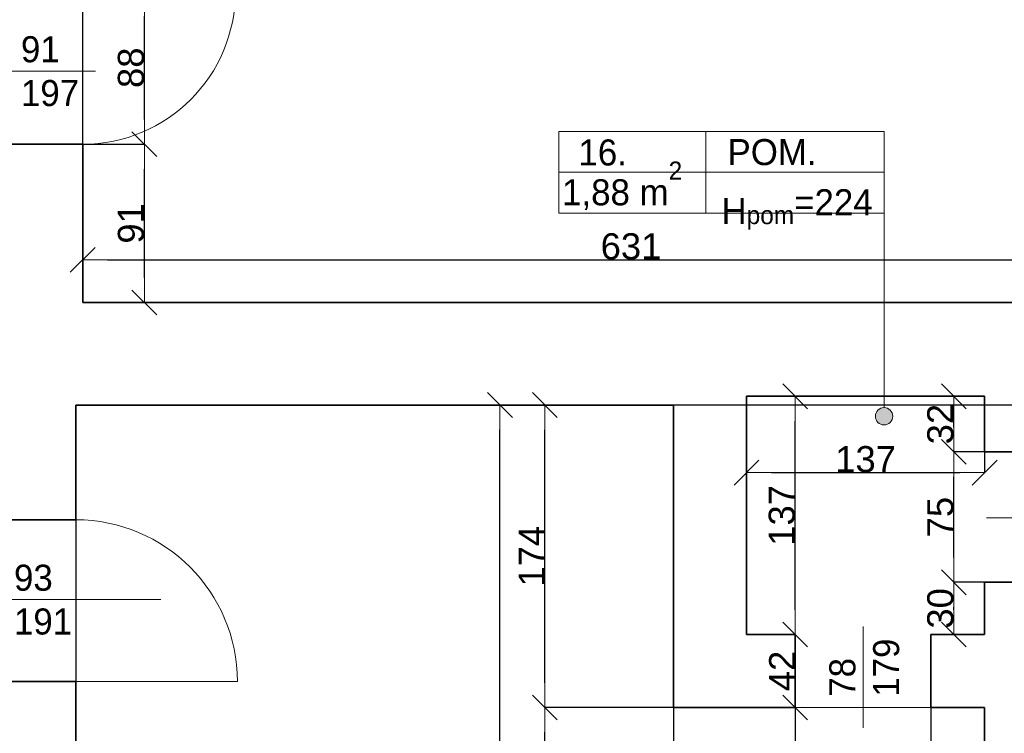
# Model space of a CAD drawing. Header units: metres. Extents: x 7506757 to 756746378, y 5735207 to 582114514.
# Tile 95 of 256: x 7691002 to 7696668, y 5799709 to 5803814. Entities that reach past the tile are written whole.
import ezdxf

# ---------------------------------------------------------------- set-up
doc = ezdxf.new("R2010")
doc.units = ezdxf.units.M
doc.header["$MEASUREMENT"] = 0
doc.header["$PDMODE"] = 2
doc.layers.get('0').update_dxf_attribs({"color": 250, "linetype": 'CONTINUOUS', "lineweight": 100, "plot": 0})
doc.layers.get('Defpoints').update_dxf_attribs({"linetype": 'CONTINUOUS'})
for name, color, linetype, lineweight in [('2D - Ogolne46', 7, 'CONTINUOUS', 18), ('7 - linia widok1', 7, 'CONTINUOUS', 13), ('ELEKTRYKA141', 7, 'CONTINUOUS', 0), ('M_OCIANA6', 5, 'CONTINUOUS', 35), ('M_OPISY1', 7, 'CONTINUOUS', 13), ('M_OPISY141', 7, 'CONTINUOUS', 0), ('opis1', 7, 'CONTINUOUS', 13)]:
    doc.layers.add(name, color=color, linetype=linetype, lineweight=lineweight)
doc.layers.add('M_OPISY', color=7, linetype='CONTINUOUS')
doc.layers.add('PWYMIAR', color=7, linetype='CONTINUOUS')
doc.styles.add('GENERATED_STYLE_1', font='arial.ttf')
doc.styles.add('GENERATED_STYLE_2', font='txt')
doc.dimstyles.new('GENERATED_STYLE__1', dxfattribs={"dimtxt": 150, "dimasz": 142.5, "dimexe": 0.18, "dimexo": 0, "dimgap": 0.09, "dimtad": 1, "dimdec": 0, "dimlfac": 0.1, "dimzin": 0, "dimdsep": 46, "dimtxsty": 'GENERATED_STYLE_1', "dimblk": 'ARROWHEAD_6', "dimblk1": 'ARROWHEAD_6', "dimblk2": 'ARROWHEAD_6', "dimcen": 0.09, "dimclrd": 251, "dimclre": 251, "dimclrt": 7, "dimazin": 0, "dimtfac": 1, "dimtdec": 4, "dimtmove": 0, "dimatfit": 3, "dimfxl": 0, "dimtolj": 1, "dimtzin": 0, "dimarcsym": 0})
doc.dimstyles.new('GENERATED_STYLE__2', dxfattribs={"dimtxt": 150, "dimasz": 142.5, "dimexe": 0.18, "dimexo": 0, "dimgap": 0.09, "dimtad": 1, "dimtih": 1, "dimtoh": 1, "dimdec": 0, "dimlfac": 0.1, "dimzin": 0, "dimdsep": 46, "dimtxsty": 'GENERATED_STYLE_1', "dimblk": 'ARROWHEAD_6', "dimblk1": 'ARROWHEAD_6', "dimblk2": 'ARROWHEAD_6', "dimcen": 0.09, "dimclrd": 251, "dimclre": 251, "dimclrt": 7, "dimazin": 0, "dimtfac": 1, "dimtdec": 4, "dimtmove": 0, "dimatfit": 3, "dimfxl": 0, "dimtolj": 1, "dimtzin": 0, "dimarcsym": 0})
doc.dimstyles.new('GENERATED_STYLE__3', dxfattribs={"dimtxt": 150, "dimasz": 142.5, "dimexe": 0.18, "dimexo": 0, "dimgap": 0.09, "dimtad": 1, "dimdec": 0, "dimlfac": 0.1, "dimzin": 0, "dimdsep": 46, "dimtxsty": 'GENERATED_STYLE_1', "dimblk": 'ARROWHEAD_6', "dimblk1": 'ARROWHEAD_6', "dimblk2": 'ARROWHEAD_6', "dimcen": 0.09, "dimclrd": 251, "dimclre": 251, "dimclrt": 7, "dimazin": 0, "dimtfac": 1, "dimtdec": 4, "dimtmove": 2, "dimatfit": 3, "dimfxl": 0, "dimtolj": 1, "dimtzin": 0, "dimarcsym": 0})
doc.dimstyles.new('GENERATED_STYLE__4', dxfattribs={"dimtxt": 150, "dimasz": 142.5, "dimexe": 0.18, "dimexo": 0, "dimgap": 0.09, "dimtad": 1, "dimtih": 1, "dimtoh": 1, "dimdec": 0, "dimlfac": 0.1, "dimzin": 0, "dimdsep": 46, "dimtxsty": 'GENERATED_STYLE_1', "dimblk": 'ARROWHEAD_6', "dimblk1": 'ARROWHEAD_6', "dimblk2": 'ARROWHEAD_6', "dimcen": 0.09, "dimclrd": 251, "dimclre": 251, "dimclrt": 7, "dimazin": 0, "dimtfac": 1, "dimtdec": 4, "dimtmove": 2, "dimatfit": 3, "dimfxl": 0, "dimtolj": 1, "dimtzin": 0, "dimarcsym": 0})

# ---------------------------------------------------------------- blocks, each defined once
blk = doc.blocks.new('Linia_18', base_point=(598796, 251956.9))
at = {"layer": 'M_OPISY1', "linetype": 'Continuous'}
blk.add_hatch(color=256, dxfattribs=at).paths.add_polyline_path([(598846, 250553.7), (598842.2, 250572.8), (598831.3, 250589), (598815.1, 250599.9), (598796, 250603.7), (598776.8, 250599.9), (598760.6, 250589), (598749.8, 250572.8), (598746, 250553.7), (598749.8, 250534.5), (598760.6, 250518.3), (598776.8, 250507.5), (598796, 250503.7), (598815.1, 250507.5), (598831.3, 250518.3), (598842.2, 250534.5)], flags=0)
blk.add_circle((598796, 250553.7), 50, dxfattribs=at)
at = {"layer": 'M_OPISY141', "linetype": 'Continuous'}
blk.add_line((598796, 251956.9), (598796, 250603.7), dxfattribs=at)
blk = doc.blocks.new('ARROWHEAD_6')
at = {"color": 0, "linetype": 'Continuous', "lineweight": 0}
for p, q in [((-0.5, -0.5), (0.5, 0.5)), ((0, 0), (-1, 0))]:
    blk.add_line(p, q, dxfattribs=at)
blk = doc.blocks.new('*D5578')
at = {"layer": 'Defpoints', "color": 0, "linetype": 'Continuous', "transparency": 16777216}
for p in [(7691324.6, 5801597.5), (7693765.6, 5801597.5), (7691324.6, 5795697.5)]:
    blk.add_point(p, dxfattribs=at)
at = {"layer": 'PWYMIAR', "color": 251, "linetype": 'Continuous', "lineweight": -2, "transparency": 16777216}
for p, q in [((7691324.6, 5801597.5), (7693765.8, 5801597.5)), ((7693765.6, 5795840), (7693765.6, 5801455)), ((7691324.6, 5795697.5), (7693765.8, 5795697.5))]:
    blk.add_line(p, q, dxfattribs=at)
at = {"layer": 'PWYMIAR', "color": 251, "linetype": 'Continuous', "lineweight": -2, "transparency": 16777216, "xscale": 142.5, "yscale": 142.5, "zscale": 142.5}
for p, rotation in [((7693765.6, 5801597.5), 90), ((7693765.6, 5795697.5), 270)]:
    blk.add_blockref('ARROWHEAD_6', p, dxfattribs=dict(at, rotation=rotation))
at = {"layer": 'PWYMIAR', "color": 7, "linetype": 'Continuous', "lineweight": 13, "transparency": 16777216, "insert": (7693689, 5798647.5), "char_height": 150, "attachment_point": 5, "rotation": 90, "style": 'GENERATED_STYLE_1'}
blk.add_mtext('\\A1;590', dxfattribs=at)
blk = doc.blocks.new('*D5579')
at = {"layer": 'Defpoints', "color": 0, "linetype": 'Continuous', "transparency": 16777216}
for p in [(7694023.8, 5799857.5), (7694764.6, 5799857.5), (7696554.6, 5795697.5)]:
    blk.add_point(p, dxfattribs=at)
at = {"layer": 'PWYMIAR', "color": 251, "linetype": 'Continuous', "lineweight": -2, "transparency": 16777216}
for p, q in [((7694764.6, 5799857.5), (7694023.6, 5799857.5)), ((7694023.8, 5795840), (7694023.8, 5799715)), ((7696554.6, 5795697.5), (7694023.6, 5795697.5))]:
    blk.add_line(p, q, dxfattribs=at)
at = {"layer": 'PWYMIAR', "color": 251, "linetype": 'Continuous', "lineweight": -2, "transparency": 16777216, "xscale": 142.5, "yscale": 142.5, "zscale": 142.5}
for p, rotation in [((7694023.8, 5799857.5), 90), ((7694023.8, 5795697.5), 270)]:
    blk.add_blockref('ARROWHEAD_6', p, dxfattribs=dict(at, rotation=rotation))
at = {"layer": 'PWYMIAR', "color": 7, "linetype": 'Continuous', "lineweight": 13, "transparency": 16777216, "insert": (7693947.1, 5797777.5), "char_height": 150, "attachment_point": 5, "rotation": 90, "style": 'GENERATED_STYLE_1'}
blk.add_mtext('\\A1;416', dxfattribs=at)
blk = doc.blocks.new('*D5580')
at = {"layer": 'Defpoints', "color": 0, "linetype": 'Continuous', "transparency": 16777216}
for p in [(7694023.8, 5801597.5), (7700064.6, 5801597.5), (7694764.6, 5799857.5)]:
    blk.add_point(p, dxfattribs=at)
at = {"layer": 'PWYMIAR', "color": 251, "linetype": 'Continuous', "lineweight": -2, "transparency": 16777216}
for p, q in [((7700064.6, 5801597.5), (7694023.6, 5801597.5)), ((7694023.8, 5800000), (7694023.8, 5801455)), ((7694764.6, 5799857.5), (7694023.6, 5799857.5))]:
    blk.add_line(p, q, dxfattribs=at)
at = {"layer": 'PWYMIAR', "color": 251, "linetype": 'Continuous', "lineweight": -2, "transparency": 16777216, "xscale": 142.5, "yscale": 142.5, "zscale": 142.5}
for p, rotation in [((7694023.8, 5801597.5), 90), ((7694023.8, 5799857.5), 270)]:
    blk.add_blockref('ARROWHEAD_6', p, dxfattribs=dict(at, rotation=rotation))
at = {"layer": 'PWYMIAR', "color": 7, "linetype": 'Continuous', "lineweight": 13, "transparency": 16777216, "insert": (7693948.4, 5800727.5), "char_height": 150, "attachment_point": 5, "rotation": 90, "style": 'GENERATED_STYLE_1'}
blk.add_mtext('\\A1;174', dxfattribs=at)
blk = doc.blocks.new('*D5581')
at = {"layer": 'Defpoints', "color": 0, "linetype": 'Continuous', "transparency": 16777216}
for p in [(7691324.6, 5801597.5), (7694764.6, 5799857.5), (7694764.6, 5798897.5)]:
    blk.add_point(p, dxfattribs=at)
at = {"layer": 'PWYMIAR', "color": 251, "linetype": 'Continuous', "lineweight": -2, "transparency": 16777216}
for p, q in [((7691324.6, 5801597.5), (7691324.6, 5798897.3)), ((7694764.6, 5799857.5), (7694764.6, 5798897.3)), ((7691467.1, 5798897.5), (7694622.1, 5798897.5))]:
    blk.add_line(p, q, dxfattribs=at)
at = {"layer": 'PWYMIAR', "color": 251, "linetype": 'Continuous', "lineweight": -2, "transparency": 16777216, "xscale": 142.5, "yscale": 142.5, "zscale": 142.5, "rotation": 180}
blk.add_blockref('ARROWHEAD_6', (7691324.6, 5798897.5), dxfattribs=at)
at = {"layer": 'PWYMIAR', "color": 251, "linetype": 'Continuous', "lineweight": -2, "transparency": 16777216, "xscale": 142.5, "yscale": 142.5, "zscale": 142.5}
blk.add_blockref('ARROWHEAD_6', (7694764.6, 5798897.5), dxfattribs=at)
at = {"layer": 'PWYMIAR', "color": 7, "linetype": 'Continuous', "lineweight": 13, "transparency": 16777216, "insert": (7693044.6, 5798974.2), "char_height": 150, "attachment_point": 5, "style": 'GENERATED_STYLE_1'}
blk.add_mtext('\\A1;344', dxfattribs=at)
blk = doc.blocks.new('*D5582')
at = {"layer": 'Defpoints', "color": 0, "linetype": 'Continuous', "transparency": 16777216}
for p in [(7694764.6, 5799857.5), (7696554.6, 5799857.5), (7696554.6, 5798897.5)]:
    blk.add_point(p, dxfattribs=at)
at = {"layer": 'PWYMIAR', "color": 251, "linetype": 'Continuous', "lineweight": -2, "transparency": 16777216}
for p, q in [((7694764.6, 5799857.5), (7694764.6, 5798897.3)), ((7696554.6, 5799857.5), (7696554.6, 5798897.3)), ((7694907.1, 5798897.5), (7696412.1, 5798897.5))]:
    blk.add_line(p, q, dxfattribs=at)
at = {"layer": 'PWYMIAR', "color": 251, "linetype": 'Continuous', "lineweight": -2, "transparency": 16777216, "xscale": 142.5, "yscale": 142.5, "zscale": 142.5, "rotation": 180}
blk.add_blockref('ARROWHEAD_6', (7694764.6, 5798897.5), dxfattribs=at)
at = {"layer": 'PWYMIAR', "color": 251, "linetype": 'Continuous', "lineweight": -2, "transparency": 16777216, "xscale": 142.5, "yscale": 142.5, "zscale": 142.5}
blk.add_blockref('ARROWHEAD_6', (7696554.6, 5798897.5), dxfattribs=at)
at = {"layer": 'PWYMIAR', "color": 7, "linetype": 'Continuous', "lineweight": 13, "transparency": 16777216, "insert": (7695659.6, 5798974.2), "char_height": 150, "attachment_point": 5, "style": 'GENERATED_STYLE_1'}
blk.add_mtext('\\A1;179', dxfattribs=at)
blk = doc.blocks.new('*D5583')
at = {"layer": 'Defpoints', "color": 0, "linetype": 'Continuous', "transparency": 16777216}
for p in [(7691324.6, 5801597.5), (7696554.6, 5799857.5), (7696554.6, 5798631.2)]:
    blk.add_point(p, dxfattribs=at)
at = {"layer": 'PWYMIAR', "color": 251, "linetype": 'Continuous', "lineweight": -2, "transparency": 16777216}
for p, q in [((7691324.6, 5801597.5), (7691324.6, 5798631)), ((7696554.6, 5799857.5), (7696554.6, 5798631)), ((7691467.1, 5798631.2), (7696412.1, 5798631.2))]:
    blk.add_line(p, q, dxfattribs=at)
at = {"layer": 'PWYMIAR', "color": 251, "linetype": 'Continuous', "lineweight": -2, "transparency": 16777216, "xscale": 142.5, "yscale": 142.5, "zscale": 142.5, "rotation": 180}
blk.add_blockref('ARROWHEAD_6', (7691324.6, 5798631.2), dxfattribs=at)
at = {"layer": 'PWYMIAR', "color": 251, "linetype": 'Continuous', "lineweight": -2, "transparency": 16777216, "xscale": 142.5, "yscale": 142.5, "zscale": 142.5}
blk.add_blockref('ARROWHEAD_6', (7696554.6, 5798631.2), dxfattribs=at)
at = {"layer": 'PWYMIAR', "color": 7, "linetype": 'Continuous', "lineweight": 13, "transparency": 16777216, "insert": (7693939.6, 5798707.9), "char_height": 150, "attachment_point": 5, "style": 'GENERATED_STYLE_1'}
blk.add_mtext('\\A1;523', dxfattribs=at)
blk = doc.blocks.new('*D5584')
at = {"layer": 'Defpoints', "color": 0, "linetype": 'Continuous', "transparency": 16777216}
for p in [(7694764.6, 5799857.5), (7695464.6, 5799857.5), (7695464.6, 5799217.3)]:
    blk.add_point(p, dxfattribs=at)
at = {"layer": 'PWYMIAR', "color": 251, "linetype": 'Continuous', "lineweight": -2, "transparency": 16777216}
for p, q in [((7694764.6, 5799857.5), (7694764.6, 5799217.1)), ((7695464.6, 5799857.5), (7695464.6, 5799217.1)), ((7694907.1, 5799217.3), (7695322.1, 5799217.3))]:
    blk.add_line(p, q, dxfattribs=at)
at = {"layer": 'PWYMIAR', "color": 251, "linetype": 'Continuous', "lineweight": -2, "transparency": 16777216, "xscale": 142.5, "yscale": 142.5, "zscale": 142.5, "rotation": 180}
blk.add_blockref('ARROWHEAD_6', (7694764.6, 5799217.3), dxfattribs=at)
at = {"layer": 'PWYMIAR', "color": 251, "linetype": 'Continuous', "lineweight": -2, "transparency": 16777216, "xscale": 142.5, "yscale": 142.5, "zscale": 142.5}
blk.add_blockref('ARROWHEAD_6', (7695464.6, 5799217.3), dxfattribs=at)
at = {"layer": 'PWYMIAR', "color": 7, "linetype": 'Continuous', "lineweight": 13, "transparency": 16777216, "insert": (7695114.6, 5799294), "char_height": 150, "attachment_point": 5, "style": 'GENERATED_STYLE_1'}
blk.add_mtext('\\A1;70', dxfattribs=at)
blk = doc.blocks.new('*D5585')
at = {"layer": 'Defpoints', "color": 0, "linetype": 'Continuous', "transparency": 16777216}
for p in [(7695464.6, 5799857.5), (7696244.6, 5799857.5), (7696244.6, 5799217.3)]:
    blk.add_point(p, dxfattribs=at)
at = {"layer": 'PWYMIAR', "color": 251, "linetype": 'Continuous', "lineweight": -2, "transparency": 16777216}
for p, q in [((7695464.6, 5799857.5), (7695464.6, 5799217.1)), ((7696244.6, 5799857.5), (7696244.6, 5799217.1)), ((7695607.1, 5799217.3), (7696102.1, 5799217.3))]:
    blk.add_line(p, q, dxfattribs=at)
at = {"layer": 'PWYMIAR', "color": 251, "linetype": 'Continuous', "lineweight": -2, "transparency": 16777216, "xscale": 142.5, "yscale": 142.5, "zscale": 142.5, "rotation": 180}
blk.add_blockref('ARROWHEAD_6', (7695464.6, 5799217.3), dxfattribs=at)
at = {"layer": 'PWYMIAR', "color": 251, "linetype": 'Continuous', "lineweight": -2, "transparency": 16777216, "xscale": 142.5, "yscale": 142.5, "zscale": 142.5}
blk.add_blockref('ARROWHEAD_6', (7696244.6, 5799217.3), dxfattribs=at)
at = {"layer": 'PWYMIAR', "color": 7, "linetype": 'Continuous', "lineweight": 13, "transparency": 16777216, "insert": (7695854.6, 5799294), "char_height": 150, "attachment_point": 5, "style": 'GENERATED_STYLE_1'}
blk.add_mtext('\\A1;78', dxfattribs=at)
blk = doc.blocks.new('*D5586')
at = {"layer": 'Defpoints', "color": 0, "linetype": 'Continuous', "transparency": 16777216}
for p in [(7696244.6, 5799857.5), (7696554.6, 5799857.5), (7696554.6, 5799217.3)]:
    blk.add_point(p, dxfattribs=at)
at = {"layer": 'PWYMIAR', "color": 251, "linetype": 'Continuous', "lineweight": -2, "transparency": 16777216}
for p, q in [((7696244.6, 5799857.5), (7696244.6, 5799217.1)), ((7696554.6, 5799857.5), (7696554.6, 5799217.1)), ((7696387.1, 5799217.3), (7696412.1, 5799217.3))]:
    blk.add_line(p, q, dxfattribs=at)
at = {"layer": 'PWYMIAR', "color": 251, "linetype": 'Continuous', "lineweight": -2, "transparency": 16777216, "xscale": 142.5, "yscale": 142.5, "zscale": 142.5, "rotation": 180}
blk.add_blockref('ARROWHEAD_6', (7696244.6, 5799217.3), dxfattribs=at)
at = {"layer": 'PWYMIAR', "color": 251, "linetype": 'Continuous', "lineweight": -2, "transparency": 16777216, "xscale": 142.5, "yscale": 142.5, "zscale": 142.5}
blk.add_blockref('ARROWHEAD_6', (7696554.6, 5799217.3), dxfattribs=at)
at = {"layer": 'PWYMIAR', "color": 7, "linetype": 'Continuous', "lineweight": 13, "transparency": 16777216, "insert": (7696399.6, 5799294), "char_height": 150, "attachment_point": 5, "style": 'GENERATED_STYLE_1'}
blk.add_mtext('\\A1;31', dxfattribs=at)
blk = doc.blocks.new('*D5587')
at = {"layer": 'Defpoints', "color": 0, "linetype": 'Continuous', "transparency": 16777216}
for p in [(7696376.9, 5800577.5), (7696554.6, 5800577.5), (7696554.6, 5800277.5)]:
    blk.add_point(p, dxfattribs=at)
at = {"layer": 'PWYMIAR', "color": 251, "linetype": 'Continuous', "lineweight": -2, "transparency": 16777216}
for p, q in [((7696554.6, 5800577.5), (7696376.7, 5800577.5)), ((7696376.9, 5800420), (7696376.9, 5800435)), ((7696554.6, 5800277.5), (7696376.7, 5800277.5))]:
    blk.add_line(p, q, dxfattribs=at)
at = {"layer": 'PWYMIAR', "color": 251, "linetype": 'Continuous', "lineweight": -2, "transparency": 16777216, "xscale": 142.5, "yscale": 142.5, "zscale": 142.5}
for p, rotation in [((7696376.9, 5800577.5), 90), ((7696376.9, 5800277.5), 270)]:
    blk.add_blockref('ARROWHEAD_6', p, dxfattribs=dict(at, rotation=rotation))
at = {"layer": 'PWYMIAR', "color": 7, "linetype": 'Continuous', "lineweight": 13, "transparency": 16777216, "insert": (7696300.2, 5800427.5), "char_height": 150, "attachment_point": 5, "rotation": 90, "style": 'GENERATED_STYLE_1'}
blk.add_mtext('\\A1;30', dxfattribs=at)
blk = doc.blocks.new('*D5588')
at = {"layer": 'Defpoints', "color": 0, "linetype": 'Continuous', "transparency": 16777216}
for p in [(7696376.9, 5801327.5), (7696554.6, 5801327.5), (7696554.6, 5800577.5)]:
    blk.add_point(p, dxfattribs=at)
at = {"layer": 'PWYMIAR', "color": 251, "linetype": 'Continuous', "lineweight": -2, "transparency": 16777216}
for p, q in [((7696554.6, 5801327.5), (7696376.7, 5801327.5)), ((7696376.9, 5800720), (7696376.9, 5801185)), ((7696554.6, 5800577.5), (7696376.7, 5800577.5))]:
    blk.add_line(p, q, dxfattribs=at)
at = {"layer": 'PWYMIAR', "color": 251, "linetype": 'Continuous', "lineweight": -2, "transparency": 16777216, "xscale": 142.5, "yscale": 142.5, "zscale": 142.5}
for p, rotation in [((7696376.9, 5801327.5), 90), ((7696376.9, 5800577.5), 270)]:
    blk.add_blockref('ARROWHEAD_6', p, dxfattribs=dict(at, rotation=rotation))
at = {"layer": 'PWYMIAR', "color": 7, "linetype": 'Continuous', "lineweight": 13, "transparency": 16777216, "insert": (7696300.5, 5800952.5), "char_height": 150, "attachment_point": 5, "rotation": 90, "style": 'GENERATED_STYLE_1'}
blk.add_mtext('\\A1;75', dxfattribs=at)
blk = doc.blocks.new('*D5589')
at = {"layer": 'Defpoints', "color": 0, "linetype": 'Continuous', "transparency": 16777216}
for p in [(7696376.9, 5801647.5), (7696554.6, 5801647.5), (7696554.6, 5801327.5)]:
    blk.add_point(p, dxfattribs=at)
at = {"layer": 'PWYMIAR', "color": 251, "linetype": 'Continuous', "lineweight": -2, "transparency": 16777216}
for p, q in [((7696554.6, 5801647.5), (7696376.7, 5801647.5)), ((7696376.9, 5801470), (7696376.9, 5801505)), ((7696554.6, 5801327.5), (7696376.7, 5801327.5))]:
    blk.add_line(p, q, dxfattribs=at)
at = {"layer": 'PWYMIAR', "color": 251, "linetype": 'Continuous', "lineweight": -2, "transparency": 16777216, "xscale": 142.5, "yscale": 142.5, "zscale": 142.5}
for p, rotation in [((7696376.9, 5801647.5), 90), ((7696376.9, 5801327.5), 270)]:
    blk.add_blockref('ARROWHEAD_6', p, dxfattribs=dict(at, rotation=rotation))
at = {"layer": 'PWYMIAR', "color": 7, "linetype": 'Continuous', "lineweight": 13, "transparency": 16777216, "insert": (7696300.2, 5801487.5), "char_height": 150, "attachment_point": 5, "rotation": 90, "style": 'GENERATED_STYLE_1'}
blk.add_mtext('\\A1;32', dxfattribs=at)
blk = doc.blocks.new('*D5590')
at = {"layer": 'Defpoints', "color": 0, "linetype": 'Continuous', "transparency": 16777216}
for p in [(7695184.6, 5801647.5), (7696554.6, 5801647.5), (7696554.6, 5801208.3)]:
    blk.add_point(p, dxfattribs=at)
at = {"layer": 'PWYMIAR', "color": 251, "linetype": 'Continuous', "lineweight": -2, "transparency": 16777216}
for p, q in [((7695184.6, 5801647.5), (7695184.6, 5801208.1)), ((7696554.6, 5801647.5), (7696554.6, 5801208.1)), ((7695327.1, 5801208.3), (7696412.1, 5801208.3))]:
    blk.add_line(p, q, dxfattribs=at)
at = {"layer": 'PWYMIAR', "color": 251, "linetype": 'Continuous', "lineweight": -2, "transparency": 16777216, "xscale": 142.5, "yscale": 142.5, "zscale": 142.5, "rotation": 180}
blk.add_blockref('ARROWHEAD_6', (7695184.6, 5801208.3), dxfattribs=at)
at = {"layer": 'PWYMIAR', "color": 251, "linetype": 'Continuous', "lineweight": -2, "transparency": 16777216, "xscale": 142.5, "yscale": 142.5, "zscale": 142.5}
blk.add_blockref('ARROWHEAD_6', (7696554.6, 5801208.3), dxfattribs=at)
at = {"layer": 'PWYMIAR', "color": 7, "linetype": 'Continuous', "lineweight": 13, "transparency": 16777216, "insert": (7695869.6, 5801285), "char_height": 150, "attachment_point": 5, "style": 'GENERATED_STYLE_1'}
blk.add_mtext('\\A1;137', dxfattribs=at)
blk = doc.blocks.new('*D5591')
at = {"layer": 'Defpoints', "color": 0, "linetype": 'Continuous', "transparency": 16777216}
for p in [(7695184.6, 5800277.5), (7695464.6, 5800277.5), (7694764.6, 5799857.5)]:
    blk.add_point(p, dxfattribs=at)
at = {"layer": 'PWYMIAR', "color": 251, "linetype": 'Continuous', "lineweight": -2, "transparency": 16777216}
for p, q in [((7695184.6, 5800277.5), (7695464.8, 5800277.5)), ((7695464.6, 5800000), (7695464.6, 5800135)), ((7694764.6, 5799857.5), (7695464.8, 5799857.5))]:
    blk.add_line(p, q, dxfattribs=at)
at = {"layer": 'PWYMIAR', "color": 251, "linetype": 'Continuous', "lineweight": -2, "transparency": 16777216, "xscale": 142.5, "yscale": 142.5, "zscale": 142.5}
for p, rotation in [((7695464.6, 5800277.5), 90), ((7695464.6, 5799857.5), 270)]:
    blk.add_blockref('ARROWHEAD_6', p, dxfattribs=dict(at, rotation=rotation))
at = {"layer": 'PWYMIAR', "color": 7, "linetype": 'Continuous', "lineweight": 13, "transparency": 16777216, "insert": (7695389.2, 5800067.5), "char_height": 150, "attachment_point": 5, "rotation": 90, "style": 'GENERATED_STYLE_1'}
blk.add_mtext('\\A1;42', dxfattribs=at)
blk = doc.blocks.new('*D5592')
at = {"layer": 'Defpoints', "color": 0, "linetype": 'Continuous', "transparency": 16777216}
for p in [(7695184.6, 5801647.5), (7695464.6, 5801647.5), (7695184.6, 5800277.5)]:
    blk.add_point(p, dxfattribs=at)
at = {"layer": 'PWYMIAR', "color": 251, "linetype": 'Continuous', "lineweight": -2, "transparency": 16777216}
for p, q in [((7695184.6, 5801647.5), (7695464.8, 5801647.5)), ((7695464.6, 5800420), (7695464.6, 5801505)), ((7695184.6, 5800277.5), (7695464.8, 5800277.5))]:
    blk.add_line(p, q, dxfattribs=at)
at = {"layer": 'PWYMIAR', "color": 251, "linetype": 'Continuous', "lineweight": -2, "transparency": 16777216, "xscale": 142.5, "yscale": 142.5, "zscale": 142.5}
for p, rotation in [((7695464.6, 5801647.5), 90), ((7695464.6, 5800277.5), 270)]:
    blk.add_blockref('ARROWHEAD_6', p, dxfattribs=dict(at, rotation=rotation))
at = {"layer": 'PWYMIAR', "color": 7, "linetype": 'Continuous', "lineweight": 13, "transparency": 16777216, "insert": (7695387.9, 5800962.5), "char_height": 150, "attachment_point": 5, "rotation": 90, "style": 'GENERATED_STYLE_1'}
blk.add_mtext('\\A1;137', dxfattribs=at)
blk = doc.blocks.new('*D5616')
at = {"layer": 'Defpoints', "color": 0, "linetype": 'Continuous', "transparency": 16777216}
for p in [(7691364.6, 5803097.5), (7691719.5, 5803097.5), (7691364.6, 5802186.9)]:
    blk.add_point(p, dxfattribs=at)
at = {"layer": 'PWYMIAR', "color": 251, "linetype": 'Continuous', "lineweight": -2, "transparency": 16777216}
for p, q in [((7691364.6, 5803097.5), (7691719.7, 5803097.5)), ((7691719.5, 5802329.4), (7691719.5, 5802955)), ((7691364.6, 5802186.9), (7691719.7, 5802186.9))]:
    blk.add_line(p, q, dxfattribs=at)
at = {"layer": 'PWYMIAR', "color": 251, "linetype": 'Continuous', "lineweight": -2, "transparency": 16777216, "xscale": 142.5, "yscale": 142.5, "zscale": 142.5}
for p, rotation in [((7691719.5, 5803097.5), 90), ((7691719.5, 5802186.9), 270)]:
    blk.add_blockref('ARROWHEAD_6', p, dxfattribs=dict(at, rotation=rotation))
at = {"layer": 'PWYMIAR', "color": 7, "linetype": 'Continuous', "lineweight": 13, "transparency": 16777216, "insert": (7691642.8, 5802642.2), "char_height": 150, "attachment_point": 5, "rotation": 90, "style": 'GENERATED_STYLE_1'}
blk.add_mtext('\\A1;91', dxfattribs=at)
blk = doc.blocks.new('*D5617')
at = {"layer": 'Defpoints', "color": 0, "linetype": 'Continuous', "transparency": 16777216}
for p in [(7691364.6, 5803977.5), (7691719.5, 5803977.5), (7691364.6, 5803097.5)]:
    blk.add_point(p, dxfattribs=at)
at = {"layer": 'PWYMIAR', "color": 251, "linetype": 'Continuous', "lineweight": -2, "transparency": 16777216}
for p, q in [((7691364.6, 5803977.5), (7691719.7, 5803977.5)), ((7691719.5, 5803240), (7691719.5, 5803835)), ((7691364.6, 5803097.5), (7691719.7, 5803097.5))]:
    blk.add_line(p, q, dxfattribs=at)
at = {"layer": 'PWYMIAR', "color": 251, "linetype": 'Continuous', "lineweight": -2, "transparency": 16777216, "xscale": 142.5, "yscale": 142.5, "zscale": 142.5}
for p, rotation in [((7691719.5, 5803977.5), 90), ((7691719.5, 5803097.5), 270)]:
    blk.add_blockref('ARROWHEAD_6', p, dxfattribs=dict(at, rotation=rotation))
at = {"layer": 'PWYMIAR', "color": 7, "linetype": 'Continuous', "lineweight": 13, "transparency": 16777216, "insert": (7691642.8, 5803537.5), "char_height": 150, "attachment_point": 5, "rotation": 90, "style": 'GENERATED_STYLE_1'}
blk.add_mtext('\\A1;88', dxfattribs=at)
blk = doc.blocks.new('*D5619')
at = {"layer": 'Defpoints', "color": 0, "linetype": 'Continuous', "transparency": 16777216}
for p in [(7697674.7, 5802432.8), (7697674.7, 5802196.9), (7691364.6, 5802186.9)]:
    blk.add_point(p, dxfattribs=at)
at = {"layer": 'PWYMIAR', "color": 251, "linetype": 'Continuous', "lineweight": -2, "transparency": 16777216}
for p, q in [((7691364.6, 5802186.9), (7691364.6, 5802433)), ((7691507.1, 5802432.8), (7697532.2, 5802432.8)), ((7697674.7, 5802196.9), (7697674.7, 5802433))]:
    blk.add_line(p, q, dxfattribs=at)
at = {"layer": 'PWYMIAR', "color": 251, "linetype": 'Continuous', "lineweight": -2, "transparency": 16777216, "xscale": 142.5, "yscale": 142.5, "zscale": 142.5, "rotation": 180}
blk.add_blockref('ARROWHEAD_6', (7691364.6, 5802432.8), dxfattribs=at)
at = {"layer": 'PWYMIAR', "color": 251, "linetype": 'Continuous', "lineweight": -2, "transparency": 16777216, "xscale": 142.5, "yscale": 142.5, "zscale": 142.5}
blk.add_blockref('ARROWHEAD_6', (7697674.7, 5802432.8), dxfattribs=at)
at = {"layer": 'PWYMIAR', "color": 7, "linetype": 'Continuous', "lineweight": 13, "transparency": 16777216, "insert": (7694519.7, 5802509.5), "char_height": 150, "attachment_point": 5, "style": 'GENERATED_STYLE_1'}
blk.add_mtext('\\A1;631', dxfattribs=at)
blk = doc.blocks.new('*D5704')
at = {"layer": 'Defpoints', "color": 0, "linetype": 'Continuous', "transparency": 16777216}
for p in [(7691365, 5803974.5), (7705774.7, 5802247.5), (7691364.6, 5802186.9)]:
    blk.add_point(p, dxfattribs=at)
at = {"layer": 'PWYMIAR', "color": 251, "linetype": 'Continuous', "lineweight": -2, "transparency": 16777216}
for p, q in [((7691364.6, 5802186.9), (7691365, 5803974.7)), ((7705632.5, 5803971.6), (7691507.5, 5803974.5)), ((7705774.7, 5802247.5), (7705775, 5803971.7))]:
    blk.add_line(p, q, dxfattribs=at)
at = {"layer": 'PWYMIAR', "color": 251, "linetype": 'Continuous', "lineweight": -2, "transparency": 16777216, "xscale": 142.5, "yscale": 142.5, "zscale": 142.5}
for p, rotation in [((7691365, 5803974.5), 179.9882798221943), ((7705775, 5803971.6), 359.9882798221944)]:
    blk.add_blockref('ARROWHEAD_6', p, dxfattribs=dict(at, rotation=rotation))
at = {"layer": 'PWYMIAR', "color": 7, "linetype": 'Continuous', "lineweight": 13, "transparency": 16777216, "insert": (7698570, 5804048.4), "char_height": 150, "attachment_point": 5, "rotation": 359.9883, "style": 'GENERATED_STYLE_1'}
blk.add_mtext('\\A1;1441', dxfattribs=at)

msp = doc.modelspace()

# ---------------------------------------------------------------- linework, layer by layer
at = {"layer": '7 - linia widok1', "linetype": 'Continuous'}
for p, q in [((7690804.6, 5803518.3), (7691439.1, 5803518.3)), ((7696564.6, 5800949), (7697468.4, 5800948.9)), ((7690764.6, 5800478.3), (7691813.5, 5800478.3)), ((7695854.6, 5799740.9), (7695854.6, 5800322.7))]:
    msp.add_line(p, q, dxfattribs=at)
at = {"layer": 'ELEKTRYKA141'}
for p, q in [((7691364.6, 5803977.5), (7691364.6, 5803098.5)), ((7695464.6, 5799857.5), (7696244.6, 5799857.5))]:
    msp.add_line(p, q, dxfattribs=at)
at = {"layer": 'ELEKTRYKA141', "linetype": 'Continuous'}
msp.add_line((7691324.6, 5800007.5), (7692254.6, 5800007.5), dxfattribs=at)
for centre, radius, start, end in [((7691364.6, 5803976.5), 879, 270, 0), ((7691324.6, 5800007.5), 930, 0, 90)]:
    msp.add_arc(centre, radius, start, end, dxfattribs=at)
at = {"layer": 'M_OCIANA6', "linetype": 'Continuous'}
for p, q in [((7690914.6, 5803097.5), (7691364.6, 5803097.5)), ((7691364.6, 5802186.9), (7691364.6, 5803098.5)), ((7697674.7, 5802186.9), (7691364.6, 5802186.9)), ((7695184.6, 5800277.5), (7695184.6, 5801647.5)), ((7695184.6, 5801647.5), (7696554.6, 5801647.5)), ((7696554.6, 5801327.5), (7696554.6, 5801647.5)), ((7691324.6, 5800937.5), (7691324.6, 5801597.5)), ((7694764.6, 5801597.5), (7691324.6, 5801597.5)), ((7691324.6, 5801597.5), (7694764.6, 5801597.5)), ((7694764.6, 5801597.5), (7694764.6, 5799857.5)), ((7696554.6, 5801327.5), (7697124.6, 5801327.5)), ((7691324.6, 5800937.5), (7690724.6, 5800937.5)), ((7696554.6, 5800577.5), (7696554.6, 5800277.5)), ((7696554.6, 5800577.5), (7697124.6, 5800577.5)), ((7695464.6, 5800277.5), (7695184.6, 5800277.5)), ((7695464.6, 5800277.5), (7695464.6, 5799857.5)), ((7696554.6, 5800277.5), (7696244.6, 5800277.5)), ((7696244.6, 5800277.5), (7696244.6, 5799857.5)), ((7691324.6, 5800007.5), (7690724.6, 5800007.5)), ((7691324.6, 5795697.5), (7691324.6, 5800007.5)), ((7695464.6, 5799857.5), (7694764.6, 5799857.5)), ((7696554.6, 5799857.5), (7696244.6, 5799857.5)), ((7696554.6, 5799857.5), (7696554.6, 5795697.5))]:
    msp.add_line(p, q, dxfattribs=at)
at = {"layer": 'M_OPISY141', "linetype": 'Continuous'}
for p, q in [((7694104.8, 5803171.6), (7695975.8, 5803171.6)), ((7694104.8, 5802700.5), (7694104.8, 5803171.6)), ((7694949.4, 5803171.6), (7694949.4, 5802700.5)), ((7695975.8, 5803171.6), (7695975.8, 5802700.5)), ((7694104.8, 5802936), (7695975.8, 5802936)), ((7695975.8, 5802700.5), (7694104.8, 5802700.5))]:
    msp.add_line(p, q, dxfattribs=at)

# ---------------------------------------------------------------- block references
at = {"layer": 'M_OPISY', "linetype": 'Continuous'}
msp.add_blockref('Linia_18', (7695975.8, 5802936), dxfattribs=at)

# ---------------------------------------------------------------- texts
at = {"layer": '2D - Ogolne46', "linetype": 'Continuous', "insert": (7694123, 5802718.4), "char_height": 150, "attachment_point": 7, "style": 'GENERATED_STYLE_2'}
msp.add_mtext('{1,88 m\\A1{\\H0.7x;\\S2^  ;}}', dxfattribs=at)
at = {"layer": 'opis1', "linetype": 'Continuous', "char_height": 150, "attachment_point": 1, "line_spacing_factor": 1.007581, "style": 'GENERATED_STYLE_2'}
for s, insert, width, rotation in [('{91\\P197}', (7691009.3, 5803719.1), 859.483, 359.9964), ('{93\\P191}', (7690969.3, 5800679.1), 859.483, 359.9964), ('{78\\P179}', (7695660.7, 5799919.1), 444.439, 90)]:
    msp.add_mtext(s, dxfattribs=dict(at, insert=insert, width=width, rotation=rotation))
at = {"layer": 'opis1', "linetype": 'Continuous', "char_height": 150, "attachment_point": 1, "style": 'GENERATED_STYLE_2'}
for s, insert in [('{16.}', (7694217.3, 5803125.3)), ('{POM.}', (7695075, 5803127.4)), ('{H\\A1{\\H0.7x;\\S ^ pom;}=224}', (7695040.3, 5802889.8))]:
    msp.add_mtext(s, dxfattribs=dict(at, insert=insert))

# ---------------------------------------------------------------- dimensions: what is measured, and where the dimension line sits
at = {"layer": 'PWYMIAR', "color": 251, "linetype": 'Continuous', "lineweight": 13}
for base, p1, p2, angle, dimstyle, picture, middle in [((7691365, 5803974.5), (7705774.7, 5802247.5), (7691364.6, 5802186.9), 179.9883, 'GENERATED_STYLE__1', '*D5704', (7698570, 5804048.4)), ((7691719.5, 5803977.5), (7691364.6, 5803097.5), (7691364.6, 5803977.5), 90, 'GENERATED_STYLE__1', '*D5617', (7691642.8, 5803537.5)), ((7691719.5, 5803097.5), (7691364.6, 5802186.9), (7691364.6, 5803097.5), 90, 'GENERATED_STYLE__1', '*D5616', (7691642.8, 5802642.2)), ((7695464.6, 5801647.5), (7695184.6, 5800277.5), (7695184.6, 5801647.5), 90, 'GENERATED_STYLE__1', '*D5592', (7695387.9, 5800962.5)), ((7696376.9, 5801647.5), (7696554.6, 5801327.5), (7696554.6, 5801647.5), 90, 'GENERATED_STYLE__3', '*D5589', (7696300.2, 5801487.5)), ((7693765.6, 5801597.5), (7691324.6, 5795697.5), (7691324.6, 5801597.5), 90, 'GENERATED_STYLE__3', '*D5578', (7693689, 5798647.5)), ((7694023.8, 5801597.5), (7694764.6, 5799857.5), (7700064.6, 5801597.5), 90, 'GENERATED_STYLE__1', '*D5580', (7693948.4, 5800727.5)), ((7696376.9, 5801327.5), (7696554.6, 5800577.5), (7696554.6, 5801327.5), 90, 'GENERATED_STYLE__1', '*D5588', (7696300.5, 5800952.5)), ((7696376.9, 5800577.5), (7696554.6, 5800277.5), (7696554.6, 5800577.5), 90, 'GENERATED_STYLE__3', '*D5587', (7696300.2, 5800427.5)), ((7695464.6, 5800277.5), (7694764.6, 5799857.5), (7695184.6, 5800277.5), 90, 'GENERATED_STYLE__1', '*D5591', (7695389.2, 5800067.5)), ((7694023.8, 5799857.5), (7696554.6, 5795697.5), (7694764.6, 5799857.5), 90, 'GENERATED_STYLE__1', '*D5579', (7693947.1, 5797777.5))]:
    dim = msp.add_linear_dim(base=base, p1=p1, p2=p2, angle=angle, dimstyle=dimstyle, dxfattribs=at)
    dim.commit()
    dim.dimension.update_dxf_attribs({"geometry": picture, "text_midpoint": middle})
for base, p1, p2, dimstyle, picture, middle in [((7697674.7, 5802432.8), (7691364.6, 5802186.9), (7697674.7, 5802196.9), 'GENERATED_STYLE__2', '*D5619', (7694519.7, 5802509.5)), ((7696554.6, 5801208.3), (7695184.6, 5801647.5), (7696554.6, 5801647.5), 'GENERATED_STYLE__2', '*D5590', (7695869.6, 5801285)), ((7694764.6, 5798897.5), (7691324.6, 5801597.5), (7694764.6, 5799857.5), 'GENERATED_STYLE__2', '*D5581', (7693044.6, 5798974.2)), ((7696554.6, 5798631.2), (7691324.6, 5801597.5), (7696554.6, 5799857.5), 'GENERATED_STYLE__4', '*D5583', (7693939.6, 5798707.9)), ((7696554.6, 5798897.5), (7694764.6, 5799857.5), (7696554.6, 5799857.5), 'GENERATED_STYLE__2', '*D5582', (7695659.6, 5798974.2)), ((7695464.6, 5799217.3), (7694764.6, 5799857.5), (7695464.6, 5799857.5), 'GENERATED_STYLE__2', '*D5584', (7695114.6, 5799294)), ((7696244.6, 5799217.3), (7695464.6, 5799857.5), (7696244.6, 5799857.5), 'GENERATED_STYLE__2', '*D5585', (7695854.6, 5799294)), ((7696554.6, 5799217.3), (7696244.6, 5799857.5), (7696554.6, 5799857.5), 'GENERATED_STYLE__4', '*D5586', (7696399.6, 5799294))]:
    dim = msp.add_linear_dim(base=base, p1=p1, p2=p2, dimstyle=dimstyle, dxfattribs=at)
    dim.commit()
    dim.dimension.update_dxf_attribs({"geometry": picture, "text_midpoint": middle})

doc.saveas('drawing.dxf')
